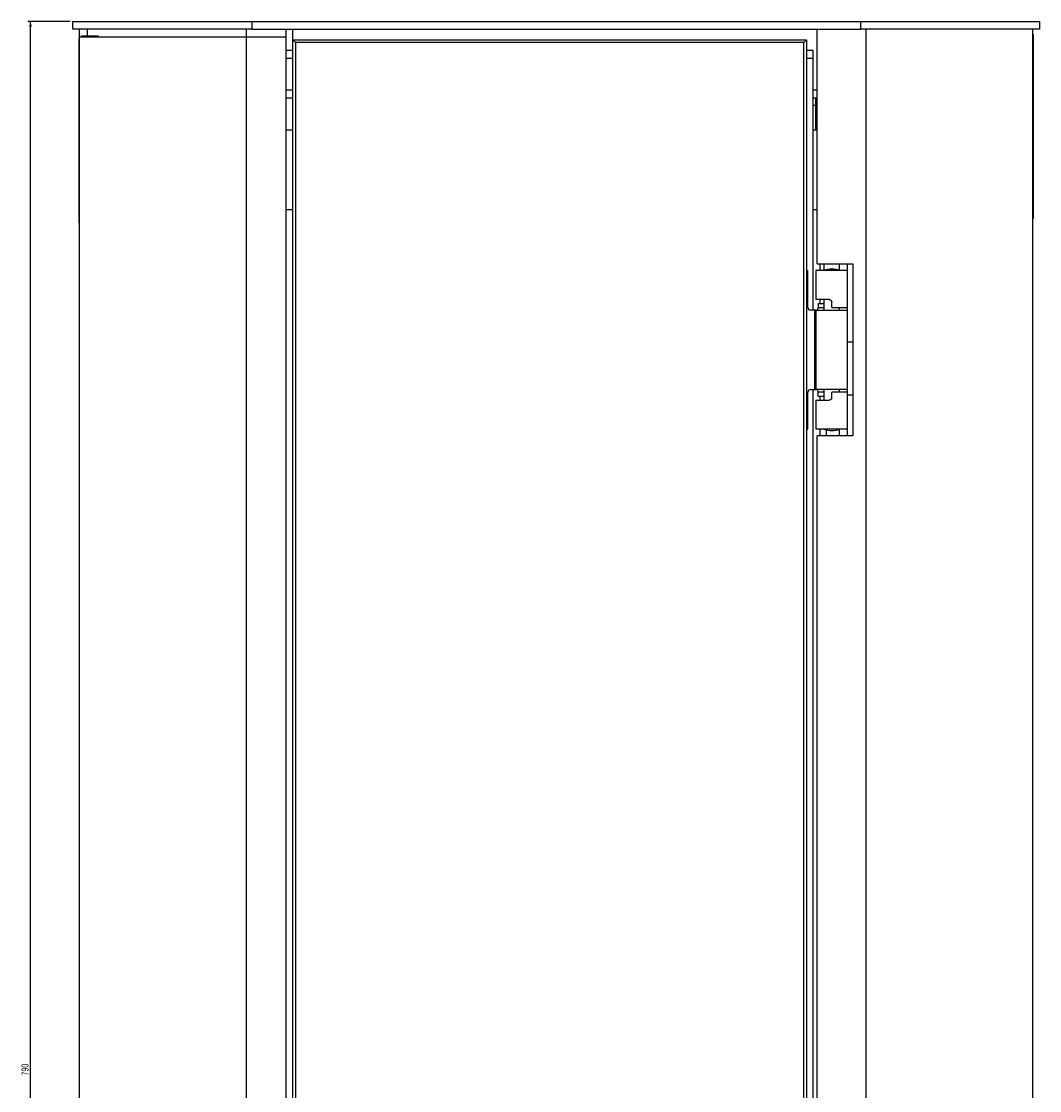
# Model space of a CAD drawing. Header units: millimetres. Extents: x 43 to 1070, y 32 to 1267.
# Tile 4 of 6: x 43 to 428, y 863 to 1267. Entities that reach past the tile are written whole.
import ezdxf

# ---------------------------------------------------------------- set-up
doc = ezdxf.new("R2010")
doc.units = ezdxf.units.MM
doc.layers.add('FORMAT', color=7, linetype='Continuous')
doc.styles.add('SLDTEXTSTYLE0', font='TXT', dxfattribs={"width": 0.605})
doc.dimstyles.new('SLDDIMSTYLE0', dxfattribs={"dimtxt": 2.568319, "dimasz": 2, "dimexe": 0, "dimexo": 0.0625, "dimgap": 0.64208, "dimtad": 1, "dimrnd": 1e-09, "dimzin": 12, "dimdsep": 46, "dimtxsty": 'SLDTEXTSTYLE0', "dimsah": 1, "dimcen": 0.09, "dimadec": 0, "dimazin": 3, "dimtfac": 1, "dimtofl": 0, "dimtmove": 0, "dimatfit": 3, "dimfxl": 1, "dimfrac": 2, "dimtolj": 1, "dimtzin": 12, "dimarcsym": 0})

# ---------------------------------------------------------------- blocks, each defined once
blk = doc.blocks.new('_D')
at = {"layer": 'FORMAT'}
for p, q in [((61.86, 1267.11), (45.86, 1267.11)), ((46.85, 477.11), (46.85, 1267.11)), ((136.86, 477.11), (45.86, 477.11))]:
    blk.add_line(p, q, dxfattribs=at)
for points in [[(46.85, 1267.11), (46.35, 1265.11), (47.35, 1265.11)], [(46.85, 477.11), (47.35, 479.11), (46.35, 479.11)]]:
    blk.add_solid(points, dxfattribs=at)
at = {"layer": 'FORMAT', "insert": (43.44, 869.17), "char_height": 2.646, "attachment_point": 1, "rotation": 90, "style": 'SLDTEXTSTYLE0'}
blk.add_mtext('790', dxfattribs=at)

msp = doc.modelspace()

# ---------------------------------------------------------------- linework, layer by layer
at = {"color": 7, "linetype": 'Continuous', "lineweight": 25}
for p, q in [((62.846, 1264.111), (62.846, 1267.111)), ((62.846, 1267.111), (130.346, 1267.111)), ((130.346, 1264.111), (62.846, 1264.111)), ((65.346, 1261.111), (65.346, 1264.111)), ((68.346, 1261.611), (68.346, 1264.111)), ((130.346, 1267.111), (130.346, 1264.111)), ((130.346, 1267.111), (360.346, 1267.111)), ((130.346, 1264.111), (360.346, 1264.111)), ((143.346, 1261.111), (143.346, 1264.111)), ((145.846, 1260.111), (145.846, 1264.111)), ((343.846, 1175.611), (343.846, 1264.111)), ((360.346, 1264.111), (360.346, 1267.111)), ((360.346, 1267.111), (427.846, 1267.111)), ((427.846, 1264.111), (360.346, 1264.111)), ((362.346, 525.111), (362.346, 1264.111)), ((425.346, 525.111), (425.346, 1264.111)), ((427.846, 1267.111), (427.846, 1264.111)), ((65.246, 1260.611), (65.346, 1260.711)), ((65.246, 1191.111), (65.246, 1260.611)), ((65.246, 1260.611), (65.346, 1260.611)), ((65.346, 525.111), (65.346, 1261.111)), ((128.346, 1261.111), (65.346, 1261.111)), ((65.746, 1261.111), (66.246, 1261.611)), ((66.246, 1261.111), (66.246, 1261.611)), ((66.246, 1261.611), (72.246, 1261.611)), ((72.246, 1261.111), (72.246, 1261.611)), ((72.746, 1261.111), (72.246, 1261.611)), ((128.346, 525.111), (128.346, 1261.111)), ((143.346, 1261.111), (128.346, 1261.111)), ((143.346, 525.111), (143.346, 1261.111)), ((145.846, 526.111), (145.846, 1260.111)), ((146.846, 1259.111), (145.846, 1260.111)), ((145.846, 1260.111), (339.846, 1260.111)), ((339.846, 1260.111), (338.846, 1259.111)), ((339.846, 1260.111), (339.846, 526.111)), ((425.446, 1262.111), (425.346, 1262.211)), ((425.446, 1262.111), (425.446, 1192.611)), ((145.846, 1256.111), (143.346, 1256.111)), ((146.846, 1259.111), (146.846, 527.111)), ((338.846, 1259.111), (146.846, 1259.111)), ((338.846, 527.111), (338.846, 1259.111)), ((342.346, 1256.111), (339.846, 1256.111)), ((342.346, 1253.111), (342.346, 1256.111)), ((145.846, 1253.111), (143.346, 1253.111)), ((342.346, 1253.111), (339.846, 1253.111)), ((342.346, 1158.111), (342.346, 1253.111)), ((145.846, 1241.111), (143.346, 1241.111)), ((343.846, 1241.111), (342.346, 1241.111)), ((145.846, 1238.111), (143.346, 1238.111)), ((343.846, 1238.111), (342.346, 1238.111)), ((343.346, 1235.511), (343.346, 1238.111)), ((343.346, 1226.111), (343.346, 1235.511)), ((143.346, 1226.111), (145.846, 1226.111)), ((342.346, 1226.111), (343.846, 1226.111)), ((143.346, 1196.111), (145.846, 1196.111)), ((342.346, 1196.111), (343.846, 1196.111)), ((65.246, 1191.111), (65.346, 1191.111)), ((65.246, 1191.111), (65.346, 1191.011)), ((425.446, 1192.611), (425.346, 1192.511)), ((343.846, 1175.611), (357.346, 1175.611)), ((344.846, 1175.611), (344.846, 1173.111)), ((346.346, 1175.611), (346.346, 1173.111)), ((352.346, 1173.111), (352.346, 1175.611)), ((355.346, 1110.611), (355.346, 1175.611)), ((357.346, 1175.611), (357.346, 1110.611)), ((339.846, 1173.111), (340.346, 1173.111)), ((340.346, 1159.111), (340.346, 1173.111)), ((343.346, 1173.111), (343.346, 1162.111)), ((355.346, 1173.111), (343.346, 1173.111)), ((355.346, 1159.111), (355.346, 1173.111)), ((348.346, 1162.111), (343.346, 1162.111)), ((344.199, 1160.611), (344.199, 1159.111)), ((344.199, 1160.611), (346.346, 1160.611)), ((344.846, 1162.111), (344.846, 1160.611)), ((346.346, 1162.111), (346.346, 1158.111)), ((349.346, 1159.111), (349.346, 1161.111)), ((349.346, 1159.111), (355.346, 1159.111)), ((352.346, 1158.111), (352.346, 1159.111)), ((352.346, 1158.111), (352.346, 1159.111)), ((342.851, 1158.111), (341.346, 1158.111)), ((342.851, 1158.111), (342.851, 1128.111)), ((343.346, 1158.111), (342.851, 1158.111)), ((343.346, 1158.111), (343.346, 1128.111)), ((343.346, 1158.111), (355.346, 1158.111)), ((355.346, 1128.111), (355.346, 1158.111)), ((355.346, 1146.111), (357.346, 1146.111)), ((340.346, 1113.111), (340.346, 1127.111)), ((341.346, 1128.111), (342.851, 1128.111)), ((342.346, 656.111), (342.346, 1128.111)), ((342.851, 1128.111), (343.346, 1128.111)), ((355.346, 1128.111), (343.346, 1128.111)), ((344.199, 1125.611), (344.199, 1127.111)), ((346.346, 1128.111), (346.346, 1124.111)), ((349.346, 1125.111), (349.346, 1127.111)), ((355.346, 1127.111), (349.346, 1127.111)), ((352.346, 1127.111), (352.346, 1128.111)), ((352.346, 1127.111), (352.346, 1128.111)), ((355.346, 1113.111), (355.346, 1127.111)), ((343.346, 1124.111), (343.346, 1113.111)), ((343.346, 1124.111), (348.346, 1124.111)), ((344.199, 1125.611), (346.346, 1125.611)), ((344.846, 1125.611), (344.846, 1124.111)), ((355.346, 1126.111), (357.346, 1126.111)), ((339.846, 1113.111), (340.346, 1113.111)), ((355.346, 1113.111), (343.346, 1113.111)), ((343.846, 673.611), (343.846, 1110.611)), ((357.346, 1110.611), (343.846, 1110.611)), ((344.846, 1113.111), (344.846, 1110.611)), ((347.346, 1110.611), (347.346, 1112.83)), ((352.346, 1110.611), (352.346, 1113.111))]:
    msp.add_line(p, q, dxfattribs=at)
at = {"color": 8, "linetype": 'Continuous', "lineweight": 25}
for p, q in [((128.346, 1261.111), (128.346, 1264.111)), ((342.346, 1235.511), (343.346, 1235.511)), ((344.199, 1159.111), (346.346, 1159.111)), ((346.346, 1127.111), (344.199, 1127.111))]:
    msp.add_line(p, q, dxfattribs=at)
at = {"color": 7, "linetype": 'Continuous', "lineweight": 25}
for centre, radius, start, end in [((349.346, 1164.361), 9.25, 71.07536, 108.92464), ((341.346, 1159.111), 1, 180, 270), ((341.346, 1127.111), 1, 90, 180), ((349.346, 1121.861), 9.25, 251.07536, 288.92464)]:
    msp.add_arc(centre, radius, start, end, dxfattribs=at)
for points, knots in [([(343.757, 1158.111), (343.8, 1158.122), (343.885, 1158.143), (344.018, 1158.313), (344.127, 1158.564), (344.19, 1158.846), (344.197, 1159.034), (344.199, 1159.111)], [0, 0, 0, 0, 0.21385849, 0.42780134, 0.64020549, 0.85327668, 1, 1, 1, 1]), ([(348.346, 1162.111), (348.457, 1162.1), (348.679, 1162.079), (348.978, 1161.909), (349.205, 1161.658), (349.328, 1161.376), (349.341, 1161.188), (349.346, 1161.111)], [0, 0, 0, 0, 0.21385607, 0.42780156, 0.6402033, 0.85327528, 1, 1, 1, 1]), ([(344.199, 1127.111), (344.194, 1127.224), (344.182, 1127.448), (344.096, 1127.748), (343.977, 1127.973), (343.856, 1128.094), (343.786, 1128.106), (343.757, 1128.111)], [0, 0, 0, 0, 0.2140341, 0.4281029, 0.6418721, 0.854621, 1, 1, 1, 1]), ([(349.346, 1125.111), (349.335, 1124.999), (349.313, 1124.774), (349.141, 1124.475), (348.888, 1124.249), (348.607, 1124.129), (348.421, 1124.116), (348.346, 1124.111)], [0, 0, 0, 0, 0.2140415, 0.4280798, 0.6418578, 0.854625, 1, 1, 1, 1])]:
    msp.add_open_spline(points, degree=3, knots=knots, dxfattribs=at)

# ---------------------------------------------------------------- dimensions: what is measured, and where the dimension line sits
at = {"layer": 'FORMAT'}
dim = msp.add_linear_dim(base=(46.846, 1267.111), p1=(137.846, 477.111), p2=(62.846, 1267.111), angle=90, dimstyle='SLDDIMSTYLE0', dxfattribs=at)
dim.commit()
dim.dimension.update_dxf_attribs({"geometry": '_D', "text_midpoint": (46.846, 872.111), "dimtype": 160})

doc.saveas('drawing.dxf')
